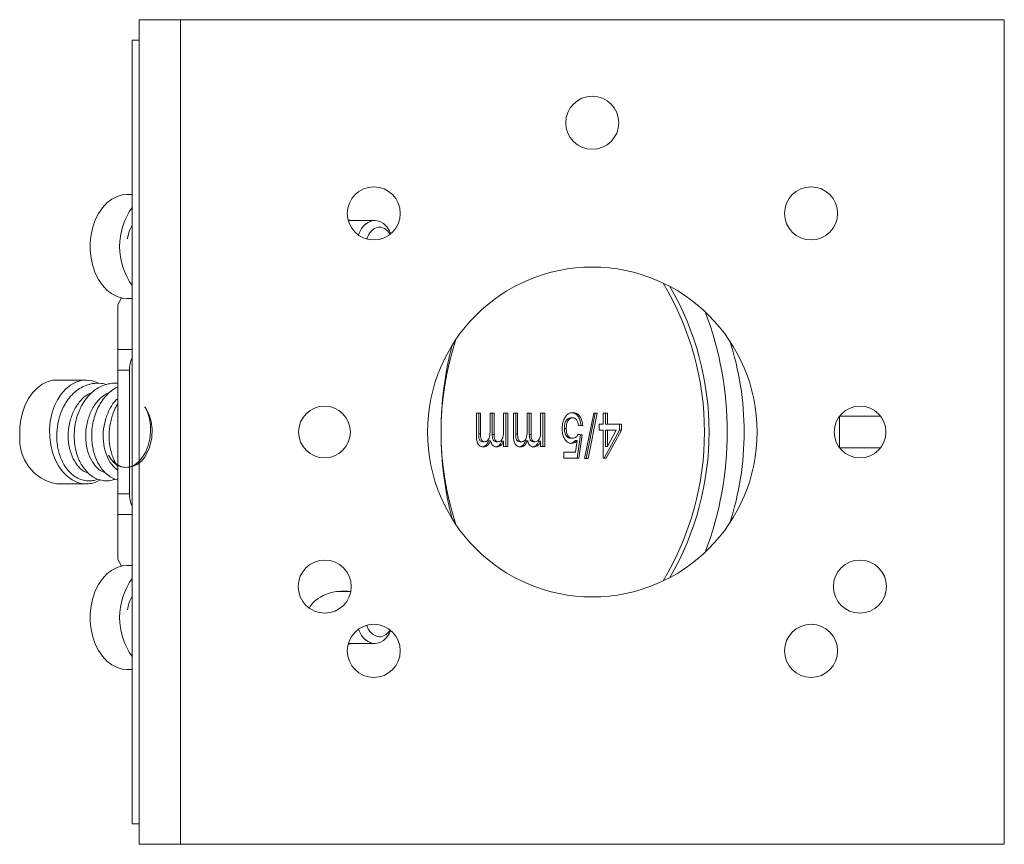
# Model space of a CAD drawing. Header units: inches. Extents: x 1.4 to 18.7, y 3.2 to 14.4.
# Tile 6 of 6: x 15.7 to 18.7, y 7.6 to 10.1. Entities that reach past the tile are written whole.
import ezdxf

# ---------------------------------------------------------------- set-up
doc = ezdxf.new("R2010")
doc.units = ezdxf.units.IN
doc.header["$MEASUREMENT"] = 0

msp = doc.modelspace()

# ---------------------------------------------------------------- linework, layer by layer
at = {"color": 7, "linetype": 'Continuous', "lineweight": 15}
for p, q in [((16.0938, 7.5968), (16.0938, 10.0968)), ((16.219, 10.0968), (16.0938, 10.0968)), ((16.219, 7.5968), (16.219, 10.0968)), ((18.7188, 10.0968), (16.219, 10.0968)), ((18.7188, 7.5968), (18.7188, 10.0968)), ((16.0731, 7.6593), (16.0731, 10.0343)), ((16.0731, 10.0343), (16.0938, 10.0343)), ((16.0731, 9.5668), (16.0565, 9.5668)), ((16.809, 9.488), (16.7284, 9.488)), ((16.0289, 9.2328), (16.0402, 9.2535)), ((16.0289, 9.2328), (16.0289, 9.0968)), ((16.0565, 9.2518), (16.0731, 9.2518)), ((16.0289, 9.0968), (16.0289, 9.0343)), ((16.0289, 9.0968), (16.0731, 9.0968)), ((16.0289, 8.6593), (16.0289, 9.0343)), ((16.0289, 9.0343), (16.0642, 9.0343)), ((16.0642, 8.6593), (16.0642, 9.0343)), ((15.9335, 9.0043), (15.8433, 9.0043)), ((17.1172, 8.9039), (17.1297, 8.9039)), ((17.1172, 8.8351), (17.1172, 8.9039)), ((17.1241, 8.9039), (17.1241, 8.8416)), ((17.1297, 8.9039), (17.1297, 8.8416)), ((17.1585, 8.9039), (17.1709, 8.9039)), ((17.1585, 8.8464), (17.1585, 8.9039)), ((17.1653, 8.9039), (17.1653, 8.8396)), ((17.1709, 8.9039), (17.1709, 8.8396)), ((17.1997, 8.9039), (17.2122, 8.9039)), ((17.1997, 8.8526), (17.1997, 8.9039)), ((17.2065, 8.9039), (17.2065, 8.8032)), ((17.2122, 8.9039), (17.2122, 8.8032)), ((17.2297, 8.9039), (17.2422, 8.9039)), ((17.2297, 8.8351), (17.2297, 8.9039)), ((17.2365, 8.9039), (17.2365, 8.8416)), ((17.2422, 8.9039), (17.2422, 8.8416)), ((17.2709, 8.9039), (17.2834, 8.9039)), ((17.2709, 8.8464), (17.2709, 8.9039)), ((17.2777, 8.9039), (17.2777, 8.8396)), ((17.2834, 8.9039), (17.2834, 8.8396)), ((17.3121, 8.9039), (17.3246, 8.9039)), ((17.3121, 8.8526), (17.3121, 8.9039)), ((17.3189, 8.9039), (17.3189, 8.8032)), ((17.3246, 8.9039), (17.3246, 8.8032)), ((17.4456, 8.7661), (17.4731, 8.9039)), ((17.4777, 8.9039), (17.4503, 8.7661)), ((17.4834, 8.9039), (17.4559, 8.7661)), ((17.4731, 8.9039), (17.4834, 8.9039)), ((17.5021, 8.9039), (17.5146, 8.9039)), ((17.5021, 8.8703), (17.5021, 8.9039)), ((17.509, 8.9039), (17.509, 8.8703)), ((17.5146, 8.9039), (17.5146, 8.8703)), ((17.4037, 8.8897), (17.4093, 8.8897)), ((18.2188, 8.8943), (18.3438, 8.8943)), ((18.2188, 8.8943), (18.2188, 8.7993)), ((17.3841, 8.8576), (17.3897, 8.8576)), ((17.434, 8.8668), (17.427, 8.8658)), ((17.4397, 8.8668), (17.4272, 8.865)), ((17.434, 8.8668), (17.4397, 8.8668)), ((17.4896, 8.8703), (17.5021, 8.8703)), ((17.4896, 8.8526), (17.4896, 8.8703)), ((17.5021, 8.8526), (17.4896, 8.8526)), ((17.5021, 8.7678), (17.5021, 8.8526)), ((17.5514, 8.8526), (17.5052, 8.7678)), ((17.509, 8.8703), (17.5146, 8.8703)), ((17.509, 8.8526), (17.509, 8.803)), ((17.509, 8.8526), (17.5146, 8.8526)), ((17.5571, 8.8526), (17.5109, 8.7678)), ((17.5146, 8.8703), (17.5571, 8.8703)), ((17.5146, 8.8526), (17.5146, 8.803)), ((17.5417, 8.8526), (17.5146, 8.8526)), ((17.5146, 8.803), (17.5417, 8.8526)), ((17.5514, 8.8703), (17.5514, 8.8526)), ((17.5514, 8.8526), (17.5571, 8.8526)), ((17.5571, 8.8703), (17.5571, 8.8526)), ((17.1241, 8.8416), (17.1297, 8.8416)), ((17.1362, 8.8173), (17.1418, 8.8173)), ((17.1548, 8.8201), (17.1604, 8.8201)), ((17.1653, 8.8396), (17.1709, 8.8396)), ((17.1773, 8.8173), (17.1829, 8.8173)), ((17.194, 8.8189), (17.1997, 8.8189)), ((17.1997, 8.8032), (17.1997, 8.8189)), ((17.2365, 8.8416), (17.2422, 8.8416)), ((17.2486, 8.8173), (17.2543, 8.8173)), ((17.2672, 8.8201), (17.2728, 8.8201)), ((17.2777, 8.8396), (17.2834, 8.8396)), ((17.2897, 8.8173), (17.2954, 8.8173)), ((17.3064, 8.8189), (17.3121, 8.8189)), ((17.3121, 8.8032), (17.3121, 8.8189)), ((17.4036, 8.8279), (17.4093, 8.8279)), ((17.4175, 8.8212), (17.4232, 8.8212)), ((17.4182, 8.7855), (17.4232, 8.8212)), ((17.4328, 8.8385), (17.4228, 8.7678)), ((17.4254, 8.8395), (17.4328, 8.8385)), ((17.4259, 8.8403), (17.4384, 8.8385)), ((17.4384, 8.8385), (17.4284, 8.7678)), ((17.4328, 8.8385), (17.4384, 8.8385)), ((17.2122, 8.8032), (17.1997, 8.8032)), ((17.3246, 8.8032), (17.3121, 8.8032)), ((17.3822, 8.7855), (17.4182, 8.7855)), ((17.3822, 8.7678), (17.3822, 8.7855)), ((17.509, 8.803), (17.5146, 8.803)), ((18.3438, 8.7993), (18.2188, 8.7993)), ((17.4284, 8.7678), (17.3822, 8.7678)), ((17.4559, 8.7661), (17.4456, 8.7661)), ((17.5109, 8.7678), (17.5021, 8.7678)), ((15.8433, 8.6893), (15.9335, 8.6893)), ((16.0289, 8.6593), (16.0289, 8.5968)), ((16.0289, 8.6593), (16.0642, 8.6593)), ((16.0289, 8.5968), (16.0731, 8.5968)), ((16.0289, 8.5968), (16.0289, 8.4608)), ((16.0402, 8.4401), (16.0289, 8.4608)), ((16.0731, 8.4418), (16.0565, 8.4418)), ((16.736, 8.363), (16.6926, 8.363)), ((16.7286, 8.2056), (16.809, 8.2056)), ((16.0565, 8.1268), (16.0731, 8.1268)), ((16.0731, 7.6593), (16.0938, 7.6593)), ((16.219, 7.5968), (16.0938, 7.5968)), ((18.7188, 7.5968), (16.219, 7.5968))]:
    msp.add_line(p, q, dxfattribs=at)
at = {"color": 7, "linetype": 'Continuous', "lineweight": 15, "flags": 128}
for points in [[(16.0565, 9.5668), (16.0438, 9.5657), (16.027, 9.5612), (16.011, 9.553), (15.996, 9.5415), (15.9824, 9.5269), (15.9706, 9.5095), (15.9608, 9.4898), (15.9533, 9.4682), (15.9481, 9.4452), (15.9455, 9.4214), (15.9455, 9.3972), (15.9481, 9.3734), (15.9533, 9.3504), (15.9608, 9.3288), (15.9706, 9.3091), (15.9824, 9.2917), (15.996, 9.2771), (16.011, 9.2656), (16.027, 9.2574), (16.0438, 9.2529), (16.0565, 9.2518)], [(16.7591, 9.4442), (16.7613, 9.4499), (16.7686, 9.4634), (16.7778, 9.4745), (16.7884, 9.4824), (16.8, 9.487), (16.812, 9.4879), (16.8239, 9.4852), (16.8351, 9.4789), (16.8451, 9.4693), (16.8533, 9.457), (16.8573, 9.4486)], [(16.7849, 9.432), (16.7856, 9.4343), (16.7912, 9.4467), (16.7987, 9.4568), (16.8079, 9.4639), (16.818, 9.4676), (16.8284, 9.4676), (16.8384, 9.4639), (16.8476, 9.4568), (16.8552, 9.4467), (16.8554, 9.4463)], [(15.7322, 8.8371), (15.7324, 8.8612), (15.7353, 8.8849), (15.7407, 8.9078), (15.7485, 8.9293), (15.7585, 8.9488), (15.7705, 8.9659), (15.7842, 8.9802), (15.7993, 8.9914), (15.8154, 8.9992), (15.8322, 9.0035), (15.8433, 9.0043)], [(15.9404, 8.6896), (15.9233, 8.69), (15.9065, 8.694), (15.8903, 8.7016), (15.8752, 8.7126), (15.8614, 8.7268), (15.8493, 8.7438), (15.8391, 8.7632), (15.8312, 8.7845), (15.8257, 8.8073), (15.8227, 8.831), (15.8223, 8.8551), (15.8245, 8.8791), (15.8292, 8.9022), (15.8364, 8.9241), (15.8459, 8.9441), (15.8574, 8.9619), (15.8707, 8.9769), (15.8855, 8.9889), (15.9014, 8.9976), (15.9181, 9.0028), (15.9351, 9.0043), (15.9521, 9.0021), (15.9686, 8.9962), (15.9711, 8.995)], [(16.0139, 8.7594), (16.0137, 8.7575), (16.0255, 8.7475), (16.0386, 8.7414), (16.0525, 8.7393), (16.0666, 8.7414), (16.0804, 8.7475), (16.0932, 8.7574), (16.1046, 8.7707), (16.1142, 8.787), (16.1215, 8.8056), (16.1264, 8.8258), (16.1286, 8.8467), (16.128, 8.8677), (16.1249, 8.8879), (16.1192, 8.9065), (16.1113, 8.9228), (16.1113, 8.9228), (16.1113, 8.9228), (16.1113, 8.9228), (16.1113, 8.9228), (16.1113, 8.9228), (16.1113, 8.9228), (16.1113, 8.9228), (16.1114, 8.9227), (16.1115, 8.9224), (16.1123, 8.9213), (16.1153, 8.9167), (16.1198, 8.9085), (16.1251, 8.896), (16.1301, 8.8786), (16.1333, 8.8562), (16.1325, 8.8292), (16.1258, 8.7995), (16.1113, 8.7708), (16.1008, 8.7585), (16.0883, 8.7485), (16.074, 8.7419), (16.0583, 8.7393), (16.0418, 8.7416), (16.0254, 8.7494), (16.0101, 8.7628), (16.0007, 8.7764)], [(16.0565, 8.4418), (16.0438, 8.4407), (16.027, 8.4362), (16.011, 8.428), (15.996, 8.4165), (15.9824, 8.4019), (15.9706, 8.3845), (15.9608, 8.3648), (15.9533, 8.3432), (15.9481, 8.3202), (15.9455, 8.2964), (15.9455, 8.2722), (15.9481, 8.2484), (15.9533, 8.2254), (15.9608, 8.2038), (15.9706, 8.1841), (15.9824, 8.1667), (15.996, 8.1521), (16.011, 8.1406), (16.027, 8.1324), (16.0438, 8.1279), (16.0565, 8.1268)], [(16.8571, 8.2447), (16.8533, 8.2366), (16.8451, 8.2243), (16.8351, 8.2147), (16.8239, 8.2084), (16.812, 8.2057), (16.8, 8.2066), (16.7884, 8.2112), (16.7778, 8.2191), (16.7686, 8.2302), (16.7613, 8.2437), (16.7593, 8.2488)]]:
    msp.add_lwpolyline(points, dxfattribs=at)
at = {"color": 7, "linetype": 'Continuous', "lineweight": 15}
for centre, radius in [((17.4688, 9.7843), 0.0805), ((16.8059, 9.5097), 0.0805), ((18.1324, 9.5097), 0.0805), ((17.4688, 8.8468), 0.5), ((16.6563, 8.8468), 0.0785), ((18.2813, 8.8468), 0.0785), ((16.6569, 8.378), 0.0805), ((18.2807, 8.378), 0.0805), ((16.8059, 8.1832), 0.0805), ((18.1324, 8.1832), 0.0805)]:
    msp.add_circle(centre, radius, dxfattribs=at)
for centre, radius, start, end in [((16.2353, 9.4093), 0.2007, 143.9178, 216.0822), ((16.9343, 8.8468), 0.8748, 328.9212, 31.0788), ((16.9451, 8.8468), 0.878, 329.8399, 30.1601), ((16.8575, 8.8468), 1.021, 339.0863, 20.9137), ((17.9029, 8.8468), 0.8931, 161.6794, 198.3206), ((17.0496, 8.8496), 0.8796, 359.8167, 18.0952), ((18.0499, 8.8468), 1.04, 165.3379, 194.6621), ((16.144, 9.0353), 0.0797, 152.7538, 180.7206), ((17.0496, 8.844), 0.8796, 341.9048, 0.1833), ((15.8685, 8.8239), 0.1369, 174.5006, 259.4085), ((15.932, 8.7756), 0.0863, 275.5516, 299.8672), ((16.144, 8.6583), 0.0797, 179.2794, 207.2462), ((16.2353, 8.2843), 0.2007, 143.9178, 216.0822), ((16.8293, 8.2704), 0.0452, 192.0653, 262.2015), ((16.8202, 8.2646), 0.0392, 274.2632, 333.0255)]:
    msp.add_arc(centre, radius, start, end, dxfattribs=at)
for centre, start_param, end_param in [((16.7162, 9.4093), 4.502906, 4.608525), ((16.7162, 8.2843), 4.536787, 5.921105), ((16.7162, 8.2843), 1.676356, 1.780279)]:
    msp.add_ellipse(centre, major_axis=(-0.1138, 0), ratio=0.707107, start_param=start_param, end_param=end_param, dxfattribs=at)
for points, knots in [([(16.0731, 9.4739), (16.0702, 9.4688), (16.0632, 9.4563), (16.0604, 9.4413), (16.0588, 9.4324)], [0, 0, 0, 0, 0.410955, 1, 1, 1, 1]), ([(15.9952, 8.9909), (15.9951, 8.991), (15.9903, 8.9928), (15.9759, 8.9949), (15.9568, 8.995), (15.9375, 8.9902), (15.9212, 8.9836), (15.9033, 8.9722), (15.8862, 8.9561), (15.872, 8.9371), (15.8614, 8.9175), (15.8539, 8.8986), (15.8473, 8.8749), (15.8431, 8.8453), (15.8442, 8.8161), (15.848, 8.7939), (15.8524, 8.7773), (15.859, 8.7602), (15.8686, 8.7425), (15.8818, 8.7255), (15.8981, 8.7116), (15.9158, 8.7027), (15.9331, 8.6986), (15.9491, 8.6989), (15.9607, 8.7005), (15.9665, 8.7036), (15.968, 8.7043)], [0, 0, 0, 0, 0.0005529, 0.0349882, 0.0982608, 0.130432, 0.1693407, 0.2166741, 0.2690562, 0.3173354, 0.3610781, 0.4004009, 0.435538, 0.5027171, 0.5692782, 0.6024271, 0.635884, 0.6735526, 0.7165076, 0.7649124, 0.817888, 0.8675142, 0.9119499, 0.951704, 0.9880153, 1, 1, 1, 1]), ([(16.0289, 8.9942), (16.0251, 8.9945), (16.0153, 8.9953), (15.9994, 8.9928), (15.9819, 8.9872), (15.9655, 8.9784), (15.951, 8.9674), (15.939, 8.9552), (15.9294, 8.943), (15.921, 8.9298), (15.913, 8.9141), (15.9054, 8.8941), (15.8993, 8.8694), (15.8964, 8.8416), (15.8974, 8.814), (15.9018, 8.7896), (15.9081, 8.7696), (15.9155, 8.7534), (15.9268, 8.7348), (15.9412, 8.7191), (15.9591, 8.7072), (15.9756, 8.7006), (15.9938, 8.6981), (16.0095, 8.6995), (16.0182, 8.703), (16.0212, 8.7041)], [0, 0, 0, 0, 0.027036, 0.070192, 0.113472, 0.156766, 0.198821, 0.236213, 0.268813, 0.298683, 0.334775, 0.378154, 0.428819, 0.486696, 0.543864, 0.594858, 0.639739, 0.678535, 0.713122, 0.788667, 0.830627, 0.876623, 0.92674, 0.975337, 1, 1, 1, 1]), ([(15.9498, 8.9656), (15.9451, 8.9637), (15.9312, 8.9581), (15.9114, 8.9379), (15.8929, 8.9079), (15.8814, 8.872), (15.8775, 8.8341), (15.8816, 8.7973), (15.8929, 8.7646), (15.9104, 8.7398), (15.9268, 8.7255), (15.9371, 8.7236), (15.9395, 8.7232)], [0, 0, 0, 0, 0.05699, 0.170646, 0.284301, 0.397945, 0.51159, 0.625246, 0.738901, 0.852544, 0.966189, 1, 1, 1, 1]), ([(16.0063, 8.9684), (15.9975, 8.9638), (15.9796, 8.9546), (15.9576, 8.9287), (15.9412, 8.8963), (15.9322, 8.8595), (15.9311, 8.8216), (15.9376, 8.7858), (15.9511, 8.7555), (15.97, 8.7323), (15.9853, 8.7254), (15.9929, 8.722)], [0, 0, 0, 0, 0.108561, 0.220224, 0.331897, 0.443569, 0.55523, 0.666893, 0.778566, 0.890238, 1, 1, 1, 1]), ([(16.0289, 8.9835), (16.0274, 8.9828), (16.0212, 8.98), (16.0107, 8.9726), (15.9973, 8.961), (15.9843, 8.946), (15.9727, 8.9279), (15.963, 8.9072), (15.9556, 8.8844), (15.9511, 8.8603), (15.9495, 8.8366), (15.9506, 8.8148), (15.9536, 8.7958), (15.9579, 8.7794), (15.9635, 8.7641), (15.971, 8.7488), (15.9814, 8.7333), (15.9946, 8.7191), (16.0097, 8.7087), (16.0213, 8.7031), (16.0277, 8.7018), (16.0289, 8.7015)], [0, 0, 0, 0, 0.015682, 0.06319, 0.116303, 0.174447, 0.234894, 0.297242, 0.361544, 0.427885, 0.492093, 0.550545, 0.603288, 0.650366, 0.694107, 0.74403, 0.801314, 0.866127, 0.930521, 0.987298, 1, 1, 1, 1]), ([(16.0289, 8.9478), (16.0278, 8.947), (16.0183, 8.9399), (16.0047, 8.9181), (15.9904, 8.8845), (15.984, 8.8468), (15.9854, 8.8092), (15.9945, 8.7751), (16.0093, 8.7473), (16.0226, 8.7362), (16.0289, 8.731)], [0, 0, 0, 0, 0.017847, 0.160301, 0.302755, 0.445224, 0.587692, 0.730145, 0.8726, 1, 1, 1, 1]), ([(16.0293, 8.9324), (16.0266, 8.9279), (16.0205, 8.9177), (16.0138, 8.9006), (16.0068, 8.8768), (16.0023, 8.8472), (16.0033, 8.8122), (16.0091, 8.784), (16.0174, 8.7622), (16.0234, 8.7494), (16.028, 8.7433), (16.0289, 8.7423)], [0, 0, 0, 0, 0.078923, 0.179642, 0.269545, 0.439692, 0.608248, 0.776121, 0.870057, 0.977335, 1, 1, 1, 1]), ([(17.3847, 8.8889), (17.3864, 8.8917), (17.3899, 8.8974), (17.3984, 8.9042), (17.4052, 8.9051), (17.4094, 8.9056)], [0, 0, 0, 0, 0.280449, 0.560798, 1, 1, 1, 1]), ([(17.4037, 8.9056), (17.408, 8.9051), (17.4165, 8.9041), (17.4265, 8.894), (17.4324, 8.8808), (17.4335, 8.8714), (17.434, 8.8668)], [0, 0, 0, 0, 0.280049, 0.559262, 0.779447, 1, 1, 1, 1]), ([(17.4094, 8.9056), (17.4137, 8.9051), (17.4222, 8.9041), (17.4322, 8.894), (17.4381, 8.8808), (17.4391, 8.8714), (17.4397, 8.8668)], [0, 0, 0, 0, 0.280049, 0.559262, 0.779447, 1, 1, 1, 1]), ([(17.3772, 8.8566), (17.3776, 8.8631), (17.3782, 8.8748), (17.3827, 8.8846), (17.3847, 8.8889)], [0, 0, 0, 0, 0.5597608, 1, 1, 1, 1]), ([(17.4037, 8.8897), (17.4005, 8.8892), (17.3941, 8.8883), (17.3875, 8.8789), (17.3845, 8.8682), (17.3842, 8.8612), (17.3841, 8.8576)], [0, 0, 0, 0, 0.279539, 0.558252, 0.778884, 1, 1, 1, 1]), ([(17.4093, 8.8897), (17.4061, 8.8892), (17.3997, 8.8883), (17.3931, 8.8789), (17.3901, 8.8682), (17.3898, 8.8612), (17.3897, 8.8576)], [0, 0, 0, 0, 0.279539, 0.558252, 0.778884, 1, 1, 1, 1]), ([(17.4272, 8.865), (17.4267, 8.8686), (17.4256, 8.8757), (17.4214, 8.8845), (17.4154, 8.8891), (17.4114, 8.8895), (17.4093, 8.8897)], [0, 0, 0, 0, 0.280714, 0.559926, 0.779622, 1, 1, 1, 1]), ([(17.1418, 8.8173), (17.1437, 8.8175), (17.1474, 8.8179), (17.1525, 8.8219), (17.1564, 8.8284), (17.1582, 8.8371), (17.1584, 8.8433), (17.1585, 8.8464)], [0, 0, 0, 0, 0.186672, 0.373156, 0.559429, 0.779405, 1, 1, 1, 1]), ([(17.1829, 8.8173), (17.1858, 8.8179), (17.1901, 8.8188), (17.1946, 8.8238), (17.1979, 8.8305), (17.1995, 8.8405), (17.1996, 8.8486), (17.1997, 8.8526)], [0, 0, 0, 0, 0.248452, 0.373753, 0.499043, 0.749013, 1, 1, 1, 1]), ([(17.2543, 8.8173), (17.2561, 8.8175), (17.2599, 8.8179), (17.2649, 8.8219), (17.2688, 8.8284), (17.2706, 8.8371), (17.2708, 8.8433), (17.2709, 8.8464)], [0, 0, 0, 0, 0.186672, 0.373156, 0.559429, 0.779405, 1, 1, 1, 1]), ([(17.2954, 8.8173), (17.2982, 8.8179), (17.3025, 8.8188), (17.3071, 8.8238), (17.3103, 8.8305), (17.3119, 8.8405), (17.312, 8.8486), (17.3121, 8.8526)], [0, 0, 0, 0, 0.248452, 0.373753, 0.499043, 0.749013, 1, 1, 1, 1]), ([(17.4058, 8.812), (17.4014, 8.8128), (17.3924, 8.8144), (17.383, 8.8271), (17.3779, 8.8417), (17.3774, 8.8516), (17.3772, 8.8566)], [0, 0, 0, 0, 0.2791589, 0.5587454, 0.7791413, 1, 1, 1, 1]), ([(17.3841, 8.8576), (17.3843, 8.8533), (17.3846, 8.8447), (17.3893, 8.8339), (17.3964, 8.8285), (17.4012, 8.8281), (17.4036, 8.8279)], [0, 0, 0, 0, 0.280653, 0.559595, 0.77929, 1, 1, 1, 1]), ([(17.3897, 8.8576), (17.3899, 8.8533), (17.3903, 8.8447), (17.3949, 8.8339), (17.4021, 8.8285), (17.4069, 8.8281), (17.4093, 8.8279)], [0, 0, 0, 0, 0.2806528, 0.559595, 0.7792904, 1, 1, 1, 1]), ([(17.1388, 8.8014), (17.1354, 8.8017), (17.1285, 8.8025), (17.1206, 8.8116), (17.1176, 8.8236), (17.1173, 8.8312), (17.1172, 8.8351)], [0, 0, 0, 0, 0.280314, 0.558189, 0.778716, 1, 1, 1, 1]), ([(17.1241, 8.8416), (17.1241, 8.8387), (17.1242, 8.8331), (17.1251, 8.8258), (17.1277, 8.8214), (17.1311, 8.8181), (17.1341, 8.8176), (17.1362, 8.8173)], [0, 0, 0, 0, 0.2511179, 0.5005366, 0.6256805, 0.7509953, 1, 1, 1, 1]), ([(17.1297, 8.8416), (17.1298, 8.8387), (17.1298, 8.8331), (17.1308, 8.8258), (17.1334, 8.8214), (17.1367, 8.8181), (17.1398, 8.8176), (17.1418, 8.8173)], [0, 0, 0, 0, 0.251118, 0.500537, 0.625681, 0.7509959, 1, 1, 1, 1]), ([(17.1548, 8.8201), (17.1517, 8.8143), (17.1461, 8.8039), (17.1371, 8.8022), (17.1332, 8.8014)], [0, 0, 0, 0, 0.560001, 1, 1, 1, 1]), ([(17.1604, 8.8201), (17.1573, 8.8143), (17.1518, 8.8039), (17.1428, 8.8022), (17.1388, 8.8014)], [0, 0, 0, 0, 0.560001, 1, 1, 1, 1]), ([(17.1793, 8.8014), (17.177, 8.8016), (17.1723, 8.802), (17.1664, 8.8064), (17.1624, 8.8128), (17.1611, 8.8176), (17.1604, 8.8201)], [0, 0, 0, 0, 0.280192, 0.559536, 0.779668, 1, 1, 1, 1]), ([(17.1653, 8.8396), (17.1654, 8.8369), (17.1655, 8.8316), (17.1669, 8.825), (17.1692, 8.8207), (17.1725, 8.8178), (17.1754, 8.8175), (17.1773, 8.8173)], [0, 0, 0, 0, 0.2507144, 0.5005427, 0.6256595, 0.7506799, 1, 1, 1, 1]), ([(17.1709, 8.8396), (17.171, 8.8369), (17.1711, 8.8316), (17.1725, 8.825), (17.1749, 8.8207), (17.1781, 8.8178), (17.181, 8.8175), (17.1829, 8.8173)], [0, 0, 0, 0, 0.2507144, 0.5005427, 0.6256595, 0.7506799, 1, 1, 1, 1]), ([(17.194, 8.8189), (17.1927, 8.8161), (17.1901, 8.8107), (17.1834, 8.8032), (17.1774, 8.8021), (17.1737, 8.8014)], [0, 0, 0, 0, 0.280977, 0.561823, 1, 1, 1, 1]), ([(17.1997, 8.8189), (17.1984, 8.8161), (17.1958, 8.8107), (17.189, 8.8032), (17.183, 8.8021), (17.1793, 8.8014)], [0, 0, 0, 0, 0.280977, 0.561823, 1, 1, 1, 1]), ([(17.2512, 8.8014), (17.2478, 8.8017), (17.2409, 8.8025), (17.233, 8.8116), (17.23, 8.8236), (17.2298, 8.8312), (17.2297, 8.8351)], [0, 0, 0, 0, 0.280314, 0.558189, 0.778716, 1, 1, 1, 1]), ([(17.2365, 8.8416), (17.2365, 8.8387), (17.2366, 8.8331), (17.2376, 8.8258), (17.2402, 8.8214), (17.2435, 8.8181), (17.2466, 8.8176), (17.2486, 8.8173)], [0, 0, 0, 0, 0.251118, 0.500537, 0.625681, 0.750996, 1, 1, 1, 1]), ([(17.2422, 8.8416), (17.2422, 8.8387), (17.2422, 8.8331), (17.2432, 8.8258), (17.2458, 8.8214), (17.2492, 8.8181), (17.2522, 8.8176), (17.2543, 8.8173)], [0, 0, 0, 0, 0.251118, 0.500537, 0.62568, 0.750996, 1, 1, 1, 1]), ([(17.2672, 8.8201), (17.2641, 8.8143), (17.2585, 8.8039), (17.2495, 8.8022), (17.2456, 8.8014)], [0, 0, 0, 0, 0.5600016, 1, 1, 1, 1]), ([(17.2728, 8.8201), (17.2697, 8.8143), (17.2642, 8.8039), (17.2552, 8.8022), (17.2512, 8.8014)], [0, 0, 0, 0, 0.5600013, 1, 1, 1, 1]), ([(17.2918, 8.8014), (17.2894, 8.8016), (17.2848, 8.802), (17.2789, 8.8064), (17.2748, 8.8128), (17.2735, 8.8176), (17.2728, 8.8201)], [0, 0, 0, 0, 0.280192, 0.559536, 0.779668, 1, 1, 1, 1]), ([(17.2777, 8.8396), (17.2778, 8.8369), (17.2779, 8.8316), (17.2793, 8.825), (17.2816, 8.8207), (17.2849, 8.8178), (17.2878, 8.8175), (17.2897, 8.8173)], [0, 0, 0, 0, 0.2507144, 0.5005428, 0.6256596, 0.7506801, 1, 1, 1, 1]), ([(17.2834, 8.8396), (17.2834, 8.8369), (17.2836, 8.8316), (17.285, 8.825), (17.2873, 8.8207), (17.2906, 8.8178), (17.2934, 8.8175), (17.2954, 8.8173)], [0, 0, 0, 0, 0.2507144, 0.5005427, 0.6256595, 0.7506799, 1, 1, 1, 1]), ([(17.3064, 8.8189), (17.3051, 8.8161), (17.3025, 8.8107), (17.2958, 8.8032), (17.2898, 8.8021), (17.2861, 8.8014)], [0, 0, 0, 0, 0.280977, 0.561823, 1, 1, 1, 1]), ([(17.3121, 8.8189), (17.3108, 8.8161), (17.3082, 8.8107), (17.3015, 8.8032), (17.2954, 8.8021), (17.2918, 8.8014)], [0, 0, 0, 0, 0.280977, 0.561823, 1, 1, 1, 1]), ([(17.4175, 8.8212), (17.4146, 8.8183), (17.4093, 8.8132), (17.4029, 8.8124), (17.4002, 8.812)], [0, 0, 0, 0, 0.559922, 1, 1, 1, 1]), ([(17.4232, 8.8212), (17.4202, 8.8183), (17.415, 8.8132), (17.4086, 8.8124), (17.4058, 8.812)], [0, 0, 0, 0, 0.559922, 1, 1, 1, 1]), ([(17.4093, 8.8279), (17.4111, 8.828), (17.4148, 8.8283), (17.421, 8.8319), (17.4241, 8.8371), (17.4259, 8.8403)], [0, 0, 0, 0, 0.28093, 0.561174, 1, 1, 1, 1]), ([(16.0731, 8.3489), (16.0702, 8.3438), (16.0632, 8.3313), (16.0604, 8.3163), (16.0588, 8.3074)], [0, 0, 0, 0, 0.410955, 1, 1, 1, 1])]:
    msp.add_open_spline(points, degree=3, knots=knots, dxfattribs=at)

doc.saveas('drawing.dxf')
